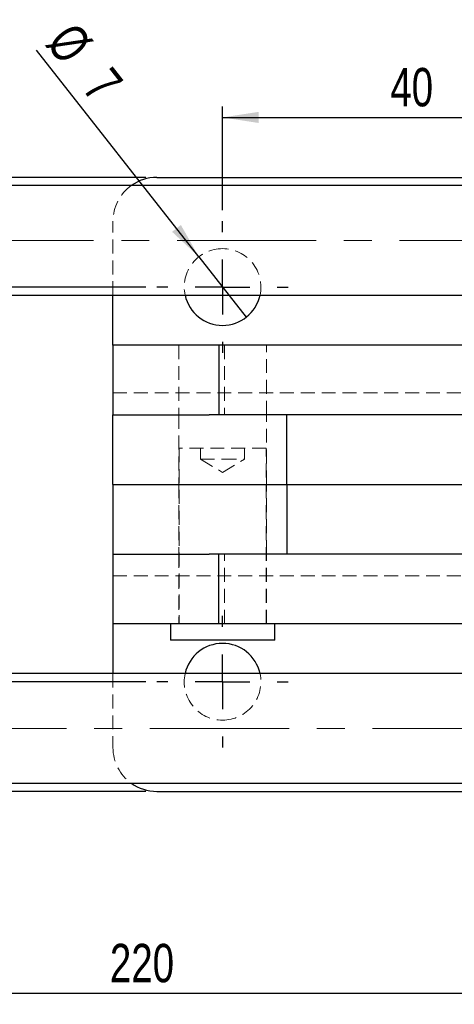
# Model space of a CAD drawing. Header units: millimetres. Extents: x 0 to 420, y 0 to 297.
# Tile 5 of 17: x 131 to 171, y 94 to 184. Entities that reach past the tile are written whole.
import ezdxf

# ---------------------------------------------------------------- set-up
doc = ezdxf.new("R2010")
doc.units = ezdxf.units.MM
doc.linetypes.add('CENTERX2', pattern=[20.32, 12.7, -2.54, 2.54, -2.54])
doc.linetypes.add('HIDDEN', pattern=[1.905, 1.27, -0.635])
doc.layers.add('FORMATO', color=179, linetype='Continuous')
doc.styles.add('SLDTEXTSTYLE0', font='TXT', dxfattribs={"width": 0.75})
doc.dimstyles.new('SLDDIMSTYLE0', dxfattribs={"dimtxt": 3.5, "dimasz": 3.302, "dimexe": 0, "dimexo": 0.0625, "dimgap": 0.875, "dimtad": 1, "dimdec": 3, "dimrnd": 1e-09, "dimzin": 12, "dimdsep": 46, "dimtxsty": 'SLDTEXTSTYLE0', "dimsah": 1, "dimcen": 0.09, "dimadec": 0, "dimazin": 3, "dimtfac": 1, "dimtdec": 3, "dimtofl": 0, "dimtmove": 0, "dimatfit": 3, "dimfxl": 0, "dimfrac": 2, "dimtolj": 1, "dimtzin": 12, "dimarcsym": 0})
doc.dimstyles.new('SLDDIMSTYLE1', dxfattribs={"dimtxt": 3.5, "dimasz": 3.302, "dimexe": 0, "dimexo": 0.0625, "dimgap": 0.875, "dimtad": 1, "dimdec": 0, "dimrnd": 1e-09, "dimzin": 12, "dimdsep": 46, "dimtxsty": 'SLDTEXTSTYLE0', "dimsah": 1, "dimcen": 0.09, "dimadec": 0, "dimazin": 3, "dimtfac": 1, "dimtdec": 0, "dimtofl": 0, "dimtmove": 0, "dimatfit": 3, "dimfxl": 0, "dimfrac": 2, "dimtolj": 1, "dimtzin": 12, "dimarcsym": 0})
doc.dimstyles.new('SLDDIMSTYLE4', dxfattribs={"dimtxt": 3.5, "dimasz": 3.302, "dimexe": 0, "dimexo": 0.0625, "dimgap": 0.875, "dimtad": 1, "dimdec": 3, "dimrnd": 1e-09, "dimzin": 12, "dimdsep": 46, "dimtxsty": 'SLDTEXTSTYLE0', "dimblk1": 'NONE', "dimsah": 1, "dimcen": 0, "dimadec": 0, "dimazin": 3, "dimtfac": 1, "dimtdec": 3, "dimtmove": 0, "dimatfit": 3, "dimldrblk": 'NONE', "dimfxl": 0, "dimfrac": 2, "dimtolj": 1, "dimtzin": 12, "dimarcsym": 0})

# ---------------------------------------------------------------- blocks, each defined once
blk = doc.blocks.new('_D_9')
at = {"layer": 'FORMATO'}
for p, q in [((142.787, 159.779), (113.256, 159.779)), ((114.256, 159.779), (114.256, 123.779)), ((142.787, 123.779), (113.256, 123.779))]:
    blk.add_line(p, q, dxfattribs=at)
for points in [[(114.256, 159.779), (113.748, 156.477), (114.764, 156.477)], [(114.256, 123.779), (114.764, 127.081), (113.748, 127.081)]]:
    blk.add_solid(points, dxfattribs=at)
at = {"layer": 'FORMATO', "insert": (109.744, 140.902), "char_height": 3.5, "attachment_point": 1, "rotation": 90, "style": 'SLDTEXTSTYLE0'}
blk.add_mtext('36', dxfattribs=at)
blk = doc.blocks.new('_D_10')
at = {"layer": 'FORMATO'}
for p, q in [((142.787, 169.779), (43.219, 169.779)), ((44.219, 169.779), (44.219, 113.779)), ((142.787, 113.779), (43.219, 113.779))]:
    blk.add_line(p, q, dxfattribs=at)
for points in [[(44.219, 169.779), (43.711, 166.477), (44.727, 166.477)], [(44.219, 113.779), (44.727, 117.081), (43.711, 117.081)]]:
    blk.add_solid(points, dxfattribs=at)
at = {"layer": 'FORMATO', "insert": (39.707, 138.566), "char_height": 3.5, "attachment_point": 1, "rotation": 90, "style": 'SLDTEXTSTYLE0'}
blk.add_mtext('56', dxfattribs=at)
blk = doc.blocks.new('_D_11')
at = {"layer": 'FORMATO'}
for p, q in [((149.787, 166.779), (149.787, 176.245)), ((189.787, 166.779), (189.787, 176.245)), ((149.787, 175.245), (189.787, 175.245))]:
    blk.add_line(p, q, dxfattribs=at)
for points in [[(149.787, 175.245), (153.089, 174.737), (153.089, 175.753)], [(189.787, 175.245), (186.485, 175.753), (186.485, 174.737)]]:
    blk.add_solid(points, dxfattribs=at)
at = {"layer": 'FORMATO', "insert": (165.098, 179.757), "char_height": 3.5, "attachment_point": 1, "style": 'SLDTEXTSTYLE0'}
blk.add_mtext('40', dxfattribs=at)
blk = doc.blocks.new('_D_12')
at = {"layer": 'FORMATO'}
for q in [(132.805, 181.383), (151.95, 157.028)]:
    blk.add_line((147.624, 162.531), q, dxfattribs=at)
blk.add_solid([(147.624, 162.531), (145.983, 165.441), (145.184, 164.813)], dxfattribs=at)
at = {"layer": 'FORMATO', "char_height": 3.5, "attachment_point": 1, "rotation": 308.17024, "style": 'SLDTEXTSTYLE0'}
for s, insert in [('%%c', (136.336, 184.159)), ('7', (139.641, 180.043))]:
    blk.add_mtext(s, dxfattribs=dict(at, insert=insert))
blk = doc.blocks.new('_None')
blk = doc.blocks.new('_D_14')
at = {"layer": 'FORMATO'}
for p, q in [((79.834, 125.529), (79.834, 94.366)), ((207.369, 118.529), (207.369, 94.366)), ((207.369, 95.366), (79.834, 95.366))]:
    blk.add_line(p, q, dxfattribs=at)
for points in [[(79.834, 95.366), (83.136, 94.858), (83.136, 95.874)], [(207.369, 95.366), (204.067, 95.874), (204.067, 94.858)]]:
    blk.add_solid(points, dxfattribs=at)
at = {"layer": 'FORMATO', "insert": (139.505, 99.878), "char_height": 3.5, "attachment_point": 1, "style": 'SLDTEXTSTYLE0'}
blk.add_mtext('220', dxfattribs=at)
blk = doc.blocks.new('SW_CENTERMARKSYMBOL_3')
at = {"layer": 'FORMATO', "color": 0}
for p, q in [((0, 5), (0, 6)), ((0, 0), (0, 2.5)), ((-5, 0), (-6, 0)), ((0, 0), (-2.5, 0)), ((0, 0), (0, -2.5)), ((0, 0), (2.5, 0)), ((5, 0), (6, 0)), ((0, -5), (0, -6))]:
    blk.add_line(p, q, dxfattribs=at)
blk = doc.blocks.new('SW_CENTERMARKSYMBOL_6')
at = {"layer": 'FORMATO', "color": 0}
for p, q in [((0, 5), (0, 6)), ((0, 0), (0, 2.5)), ((-5, 0), (-6, 0)), ((0, 0), (-2.5, 0)), ((0, 0), (0, -2.5)), ((0, 0), (2.5, 0)), ((5, 0), (6, 0)), ((0, -5), (0, -6))]:
    blk.add_line(p, q, dxfattribs=at)

msp = doc.modelspace()

# ---------------------------------------------------------------- linework, layer by layer
at = {"color": 7, "linetype": 'Continuous', "lineweight": 25}
for p, q in [((143.7871, 169.7793), (172.1024, 169.7793)), ((172.0714, 169.0293), (124.5539, 169.0293)), ((126.0676, 159.0293), (172.0714, 159.0293)), ((139.7871, 154.4793), (139.7871, 159.0293)), ((139.7803, 154.4793), (139.7803, 148.1293)), ((149.4397, 154.4793), (139.7803, 154.4793)), ((149.4397, 154.4793), (149.4397, 148.1293)), ((187.0636, 154.4793), (149.4397, 154.4793)), ((139.7871, 148.1293), (139.7803, 148.1293)), ((139.7871, 141.7793), (139.7871, 148.1293)), ((139.7871, 148.1293), (148.5803, 148.1293)), ((149.4397, 148.1293), (148.5803, 148.1293)), ((187.0636, 148.1293), (149.4397, 148.1293)), ((155.6395, 141.7793), (155.6395, 148.1293)), ((139.7871, 141.7793), (139.7871, 135.4293)), ((139.7871, 141.7793), (155.6395, 141.7793)), ((155.6395, 141.7793), (155.6395, 135.4293)), ((155.6395, 141.7793), (178.7389, 141.7793)), ((139.7803, 135.4293), (139.7803, 129.0793)), ((139.7871, 135.4293), (139.7803, 135.4293)), ((139.7871, 135.4293), (148.5803, 135.4293)), ((149.4397, 135.4293), (148.5803, 135.4293)), ((149.4397, 129.0793), (149.4397, 135.4293)), ((187.0636, 135.4293), (149.4397, 135.4293)), ((149.4397, 129.0793), (139.7803, 129.0793)), ((139.7871, 129.0793), (139.7871, 124.5293)), ((145.0246, 129.0793), (145.0246, 127.5793)), ((187.0636, 129.0793), (149.4397, 129.0793)), ((154.5496, 127.5793), (154.5496, 129.0793)), ((154.5496, 127.5793), (145.0246, 127.5793)), ((172.0714, 124.5293), (122.0789, 124.5293)), ((123.5927, 114.5293), (172.0714, 114.5293)), ((143.7871, 113.7793), (172.1024, 113.7793))]:
    msp.add_line(p, q, dxfattribs=at)
at = {"color": 7, "linetype": 'HIDDEN', "lineweight": 18}
for p, q in [((139.7871, 159.0293), (139.7871, 165.7793)), ((139.7871, 150.1293), (139.7871, 154.4793)), ((145.7871, 154.4793), (145.7871, 148.1293)), ((149.9608, 154.4793), (149.9608, 148.1293)), ((153.7871, 148.1293), (153.7871, 154.4793)), ((139.7871, 150.1293), (199.7871, 150.1293)), ((139.7871, 148.1293), (139.7871, 150.1293)), ((145.7871, 148.1293), (145.7871, 141.7793)), ((153.7871, 141.7793), (153.7871, 148.1293)), ((153.7559, 145.0793), (145.8184, 145.0793)), ((145.8184, 145.0793), (145.8184, 129.0793)), ((147.7871, 145.0793), (147.7871, 144.0793)), ((151.7871, 144.0793), (151.7871, 145.0793)), ((153.7559, 129.0793), (153.7559, 145.0793)), ((147.7871, 144.0793), (149.7871, 144.0793)), ((147.7871, 144.0793), (149.7871, 142.8776)), ((149.7871, 144.0793), (151.7871, 144.0793)), ((149.7871, 142.8776), (151.7871, 144.0793)), ((145.7871, 141.7793), (145.7871, 135.4293)), ((153.7871, 135.4293), (153.7871, 141.7793)), ((139.7871, 135.4293), (139.7871, 133.4293)), ((145.7871, 135.4293), (145.7871, 129.0793)), ((149.9608, 129.0793), (149.9608, 135.4293)), ((153.7871, 129.0793), (153.7871, 135.4293)), ((139.7871, 133.4293), (199.7871, 133.4293)), ((139.7871, 133.4293), (139.7871, 129.0793)), ((139.7871, 124.5293), (139.7871, 117.7793))]:
    msp.add_line(p, q, dxfattribs=at)
at = {"color": 7, "linetype": 'Continuous', "lineweight": 25}
for centre, radius, start, end in [((143.7871, 165.7793), 4, 90.000017, 125.659128), ((149.7871, 159.7793), 3.5, 192.373631, 347.626369), ((149.7871, 123.7793), 3.5, 12.373631, 167.626369), ((143.7871, 117.7793), 4, 234.340872, 269.999983)]:
    msp.add_arc(centre, radius, start, end, dxfattribs=at)
at = {"color": 7, "linetype": 'HIDDEN', "lineweight": 18}
for centre, radius, start, end in [((143.7871, 165.7793), 4, 125.659039, 180.000038), ((149.7871, 159.7793), 3.5, 90.000051, 192.373584), ((149.7871, 159.7793), 3.5, 347.626393, 89.999972), ((149.7871, 123.7793), 3.5, 167.626416, 269.999949), ((149.7871, 123.7793), 3.5, 270.000028, 12.373607), ((143.7871, 117.7793), 4, 179.999962, 234.340961)]:
    msp.add_arc(centre, radius, start, end, dxfattribs=at)
at = {"layer": 'FORMATO', "color": 218, "linetype": 'CENTERX2', "lineweight": 18}
for p, q in [((125.3107, 164.0293), (209.668, 164.0293)), ((122.8358, 119.5293), (208.61, 119.5293))]:
    msp.add_line(p, q, dxfattribs=at)

# ---------------------------------------------------------------- block references
at = {"layer": 'FORMATO'}
for name, p in [('SW_CENTERMARKSYMBOL_3', (149.7871, 159.7793)), ('SW_CENTERMARKSYMBOL_6', (149.7871, 123.7793))]:
    msp.add_blockref(name, p, dxfattribs=at)

# ---------------------------------------------------------------- dimensions: what is measured, and where the dimension line sits
dim = msp.add_diameter_dim_2p(p1=(151.9501, 157.0277), p2=(147.6241, 162.5309), dimstyle='SLDDIMSTYLE4', dxfattribs=at)
dim.commit()
dim.dimension.update_dxf_attribs({"geometry": '_D_12', "text_midpoint": (135.1334, 178.4208), "dimtype": 163})
dim = msp.add_linear_dim(base=(189.7871, 175.2451), p1=(149.7871, 165.7793), p2=(189.7871, 165.7793), dimstyle='SLDDIMSTYLE0', dxfattribs=at)
dim.commit()
dim.dimension.update_dxf_attribs({"geometry": '_D_11', "text_midpoint": (167.6838, 175.2451), "dimtype": 160})
for base, p1, p2, picture, middle in [((44.2188, 113.7793), (143.7871, 169.7793), (143.7871, 113.7793), '_D_10', (44.2188, 141.1517)), ((114.2561, 123.7793), (143.7871, 159.7793), (143.7871, 123.7793), '_D_9', (114.2561, 143.4886))]:
    dim = msp.add_linear_dim(base=base, p1=p1, p2=p2, angle=90, dimstyle='SLDDIMSTYLE0', dxfattribs=at)
    dim.commit()
    dim.dimension.update_dxf_attribs({"geometry": picture, "text_midpoint": middle, "dimtype": 160})
dim = msp.add_linear_dim(base=(79.8335, 95.3663), p1=(207.3686, 119.5293), p2=(79.8335, 126.5293), text='220', dimstyle='SLDDIMSTYLE1', dxfattribs=at)
dim.commit()
dim.dimension.update_dxf_attribs({"geometry": '_D_14', "text_midpoint": (143.3844, 95.3663), "dimtype": 160})

doc.saveas('drawing.dxf')
